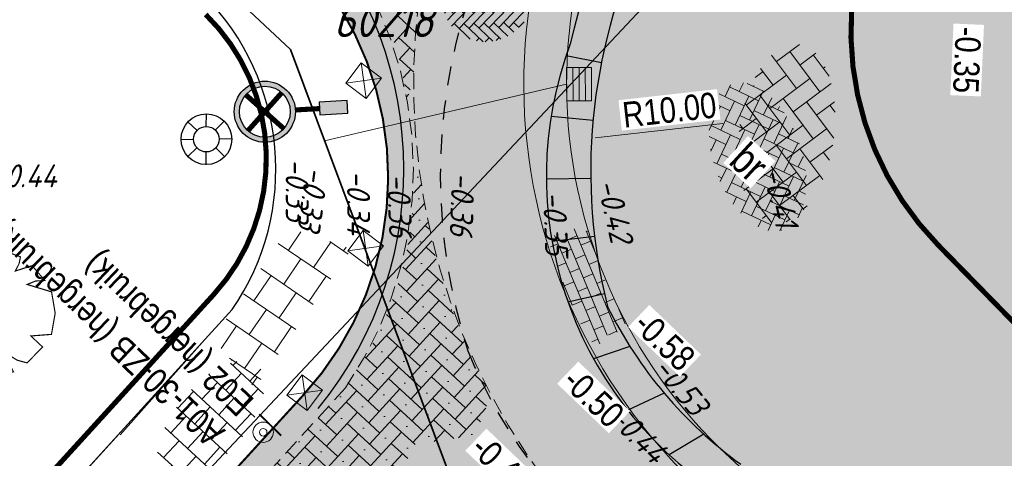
# Model space of a CAD drawing. Header units: metres. Extents: x 111546 to 149831, y 498798 to 507863.
# Tile 163 of 256: x 111831 to 111850, y 501621 to 501629. Entities that reach past the tile are written whole.
import ezdxf
from ezdxf.enums import TextEntityAlignment as Align

# ---------------------------------------------------------------- set-up
doc = ezdxf.new("R2010")
doc.units = ezdxf.units.M
for name, pattern in [('DASHED', [19.05, 12.7, -6.35]), ('JIS_02_0.7', [1.35, 0.75, -0.6]), ('VW-1-1_STREEP', [2, 1, -1])]:
    doc.linetypes.add(name, pattern=pattern)
for name, color, linetype in [('0-bs-polderpijl', 3, 'Continuous'), ('0-hoogte mv-bestaand', 253, 'Continuous'), ('0-hoogte mv-nieuw', 2, 'Continuous'), ('0-werkgrens', 210, 'FENCELINE1'), ('2-bs-Put inspectie nummer', 252, 'Continuous'), ('3-NW-HV-316010+318010-Afwerken zandbed voor wegfundering en menggranulaat-opp', 20, 'Continuous'), ('3-nw-markering', 7, 'Continuous'), ('3-vw-band-irb 80x20', 13, 'Continuous'), ('3-vw-band-ob 10x20', 53, 'JIS_02_0.7'), ('3-vw-band-trb-13-15x25', 230, 'Continuous'), ('3-vw-verkeersbord tekst', 3, 'JIS_02_0.7'), ('6-OVL-nw-lichtmast', 7, 'Continuous'), ('6-OVL-nw-lichtmast nr', 2, 'Continuous'), ('Q21_LICHTMAST', 252, 'Continuous'), ('Q26_BOOM', 252, 'Continuous'), ('V03_KNTTEGELPAD', 252, 'Continuous')]:
    doc.layers.add(name, color=color, linetype=linetype)
for name, color, linetype, lineweight in [('2-YY-kolkleiding HWA 125mm', 150, 'Continuous', 15), ('2-YY-kolkleiding HWA 160mm', 90, 'Continuous', 35), ('3-nw-arcering-rijweg', 7, 'Continuous', 13), ('3-nw-arcering-trottoir', 2, 'Continuous', 15), ('3-nw-band-irb-BKK', 7, 'Continuous', 5), ('3-nw-kolk-stratkolk', 7, 'Continuous', 13), ('3-nw-maatvoering', 181, 'Continuous', 15), ('3-nw-mat-arcering', 7, 'Continuous', 5), ('3-nw-materiaalscheiding-', 7, 'DASHED', 13), ('3-nw-text-20-herinrichting', 7, 'Continuous', 15), ('3-vw-object-kunststof paal', 7, 'Continuous', 13), ('3-vw-verharding', 3, 'Continuous', 15), ('3-vw-verkeersbord-paal', 7, 'Continuous', 15)]:
    doc.layers.add(name, color=color, linetype=linetype, lineweight=lineweight)
doc.layers.add('3-nw-menggranulaat', color=7, linetype='Continuous', lineweight=13, true_color=0xebebeb)
doc.styles.get("Standard").update_dxf_attribs({"font": 'isocp-ie.shx'})
doc.styles.add('veysel', font='isocp-ie.shx', dxfattribs={"height": 0.1})
doc.styles.add('Zaanstad', font='ARIALN.TTF')
doc.styles.add('Zaanstad 1-100 3.5mm', font='ARIALN.TTF', dxfattribs={"height": 0.35})
doc.styles.add('Zaanstad 1-200 1.8mm', font='ARIALN.TTF', dxfattribs={"height": 0.36})
doc.styles.add('Zaanstad 1-200 2.5mm', font='ARIALN.TTF', dxfattribs={"height": 0.5})
doc.linetypes.add('FENCELINE1', pattern='A,6.35,-2.54,[133,ltypeshp.shx,S=2.54,R=0,X=-2.54,Y=0],-2.54,25.4', length=36.83)
doc.dimstyles.new('1-250', dxfattribs={"dimscale": 0.25, "dimtxt": 2, "dimasz": 2, "dimexe": 1, "dimexo": 1, "dimgap": 0.5, "dimtad": 1, "dimzin": 0, "dimdsep": 46, "dimtxsty": 'Zaanstad', "dimcen": 0, "dimclrd": 256, "dimclre": 256, "dimclrt": 256, "dimadec": 0, "dimazin": 0, "dimtfac": 1, "dimtofl": 0, "dimtmove": 0, "dimatfit": 3, "dimfxl": 1, "dimtfill": 1, "dimtolj": 1, "dimtzin": 0, "dimlwd": -1, "dimlwe": -1, "dimarcsym": 0})

# ---------------------------------------------------------------- blocks, each defined once
blk = doc.blocks.new('Q21')
at = {"color": 0, "linetype": 'ByBlock', "lineweight": -2}
for p, q in [((-0.003, 0.25), (0.001, 0.5)), ((-0.181, 0.172), (-0.363, 0.343)), ((0.173, 0.18), (0.351, 0.353)), ((0.25, 0.008), (0.5, 0.015)), ((-0.25, -0.008), (-0.5, -0.015)), ((-0.186, -0.167), (-0.365, -0.341)), ((0.183, -0.171), (0.357, -0.336)), ((-0.01, -0.25), (-0.014, -0.5))]:
    blk.add_line(p, q, dxfattribs=at)
for radius in [0.498, 0.25]:
    blk.add_circle((0, 0), radius, dxfattribs=at)
blk = doc.blocks.new('Q26')
at = {"linetype": 'Continuous', "lineweight": 20, "const_width": 0.0225}
blk.add_lwpolyline([(0.757, 0.516), (1.237, 0.371), (1.308, -0.046), (1.235, -0.463), (0.83, -0.494), (1.061, -0.711), (0.757, -1.022), (0.565, -0.971), (0.395, -0.867), (0.404, -1.032), (0.49, -1.198), (0.163, -1.271), (-0.015, -1.136), (-0.097, -0.929), (-0.141, -1.084), (-0.112, -1.255), (-0.489, -1.131), (-0.532, -0.774), (-0.668, -0.854), (-0.707, -0.996), (-0.927, -0.766), (-1.083, -0.479), (-0.894, -0.246), (-1.181, -0.203), (-1.187, 0.104), (-1.122, 0.367), (-0.847, 0.398), (-1.04, 0.503), (-0.879, 0.749), (-0.663, 0.95), (-0.402, 0.826), (-0.388, 0.795), (-0.382, 0.942), (-0.452, 1.088), (-0.194, 1.172), (0.076, 1.199), (0.118, 1.07), (0.119, 0.935), (0.148, 0.935), (0.252, 1.031), (0.325, 1.167), (0.626, 1.059), (0.6, 0.925), (0.525, 0.78), (0.856, 0.885), (1.105, 0.593), (0.924, 0.584)], close=True, dxfattribs=at)
at = {"linetype": 'Continuous', "lineweight": 20}
blk.add_circle((0.001, -0.001), 0.0983, dxfattribs=at)
blk = doc.blocks.new('tgls')
at = {"linetype": 'Continuous'}
for p, q in [((-1.018, -0.663), (-1.018, 0.575)), ((-0.418, -0.668), (-0.418, 0.573)), ((0.182, -0.673), (0.182, 0.57)), ((0.782, -0.678), (0.782, 0.568)), ((-1.018, 0.329), (-1.552, 0.329)), ((0.182, 0.329), (-0.418, 0.329)), ((1.218, 0.329), (0.782, 0.329)), ((-1.618, 0.029), (-1.635, 0.029)), ((-1.618, -0.658), (-1.618, 0.09)), ((-0.418, 0.029), (-1.018, 0.029)), ((0.782, 0.029), (0.182, 0.029)), ((-1.018, -0.271), (-1.618, -0.271)), ((0.182, -0.271), (-0.418, -0.271)), ((1.382, -0.271), (0.782, -0.271)), ((1.382, -0.682), (1.382, -0.248)), ((-1.618, -0.571), (-1.803, -0.571)), ((-0.418, -0.571), (-1.018, -0.571)), ((0.782, -0.571), (0.182, -0.571)), ((1.473, -0.571), (1.382, -0.571))]:
    blk.add_line(p, q, dxfattribs=at)
blk = doc.blocks.new('3-vw-BSS keperverband')
at = {"ltscale": 0.1}
for p, q in [((-2.4, 2.692), (-1.408, 1.7)), ((-2.151, 0.958), (-0.136, 2.972)), ((-2.151, 2.442), (-1.769, 2.824)), ((0.293, 2.969), (1.562, 1.7)), ((0.819, 2.442), (1.273, 2.897)), ((0.819, 0.958), (2.523, 2.661)), ((-5.121, 0.958), (-3.949, 2.129)), ((-3.521, 2.327), (-1.408, 0.215)), ((-0.666, 2.442), (1.562, 0.215)), ((2.304, 2.442), (4.531, 0.215)), ((4.298, 1.934), (4.531, 1.7)), ((-5.121, -0.527), (-2.893, 1.7)), ((-4.488, 1.81), (-4.378, 1.7)), ((-2.151, -0.527), (0.077, 1.7)), ((0.819, -0.527), (3.047, 1.7)), ((3.789, 0.958), (4.578, 1.747)), ((-5.259, 1.096), (-4.378, 0.215)), ((-3.636, 0.958), (-1.408, -1.27)), ((-0.666, 0.958), (1.562, -1.27)), ((2.304, 0.958), (4.531, -1.27)), ((3.789, -0.527), (5.324, 1.007)), ((5.274, 0.958), (5.469, 0.763)), ((-5.658, 0.01), (-4.378, -1.27)), ((-4.735, -1.627), (-2.893, 0.215)), ((-2.151, -2.012), (0.077, 0.215)), ((0.819, -2.012), (3.047, 0.215)), ((-3.636, -0.527), (-1.408, -2.755)), ((-0.666, -0.527), (1.562, -2.755)), ((2.304, -0.527), (3.92, -2.144)), ((3.789, -2.012), (5.651, -0.15)), ((5.274, -0.527), (5.482, -0.736)), ((-3.818, -2.194), (-2.893, -1.27)), ((-1.517, -2.864), (0.077, -1.27)), ((1.442, -2.875), (3.047, -1.27)), ((-3.636, -2.012), (-3.194, -2.454)), ((-0.666, -2.012), (0.291, -2.969)), ((2.304, -2.012), (2.858, -2.566)), ((-0.14, -2.972), (0.077, -2.755))]:
    blk.add_line(p, q, dxfattribs=at)
blk = doc.blocks.new('3-PAAL KUNSTSTOF')
for p, q in [((-0.3, 0.225), (0.2, -0.275)), ((0.2, 0.225), (-0.3, -0.275))]:
    blk.add_line(p, q)
at = {"flags": 128}
blk.add_lwpolyline([(-0.3, -0.275), (0.2, -0.275), (0.2, 0.225), (-0.3, 0.225)], close=True, dxfattribs=at)
blk = doc.blocks.new('paal_verkeersbord')
at = {"const_width": 0.035}
blk.add_lwpolyline([(-0.3, -0.2), (0.3, -0.2)], dxfattribs=at)
for radius in [0.2, 0.0745]:
    blk.add_circle((0, 0), radius)
blk = doc.blocks.new('6-OVL-LM 6.0m')
at = {"linetype": 'ByBlock', "lineweight": -2}
h = blk.add_hatch(color=0, dxfattribs=at)
h.paths.add_polyline_path([(0, 0.6, 1), (0, -0.6, 1)])
h.paths.add_polyline_path([(0, -0.5, -1), (0, 0.5, -1)], flags=16)
h.paths.add_polyline_path([(0, -0.045, -1), (0, 0.045, -1)], flags=0)
blk.add_hatch(color=0, dxfattribs=at).paths.add_polyline_path([(1.625, -0.125), (1.625, 0.125), (1.075, 0.125), (1.075, -0.125)])
at = {"color": 0, "linetype": 'ByBlock', "lineweight": -2, "const_width": 0.1}
for points in [[(-0.354, 0.354), (0.354, -0.354)], [(-0.354, -0.354), (0.354, 0.354)], [(1.075, 0), (0.6, 0)]]:
    blk.add_lwpolyline(points, dxfattribs=at)
at = {"color": 0, "linetype": 'ByBlock', "lineweight": -2}
blk.add_lwpolyline([(1.075, -0.125), (1.625, -0.125), (1.625, 0.125), (1.075, 0.125)], close=True, dxfattribs=at)
for radius in [0.6, 0.5, 0.0451]:
    blk.add_circle((0, 0), radius, dxfattribs=at)
at = {"layer": '6-OVL-nw-lichtmast nr', "linetype": 'ByBlock', "lineweight": -2, "style": 'Zaanstad'}
blk.add_attdef('MAST', (1.861, 0.289), '', height=0.4, dxfattribs=at)
at = {"layer": '6-OVL-nw-lichtmast nr', "linetype": 'ByBlock', "lineweight": -2, "style": 'Zaanstad', "flags": 1}
blk.add_attdef('STRAAT', (1.861, -0.68), '', height=0.4, dxfattribs=at)
blk = doc.blocks.new('straatkolk_M')
at = {"linetype": 'Continuous'}
for p, q in [((-0.404, 0.475), (-0.569, -0.255)), ((0.569, 0.255), (-0.404, 0.475)), ((0.569, 0.255), (0.404, -0.475)), ((0.404, -0.475), (-0.569, -0.255))]:
    blk.add_line(p, q, dxfattribs=at)
blk = doc.blocks.new('Bestaande straatkolk')
for points in [[(-0.499, 0.559), (0.499, 0.559)], [(-0.499, 0.374), (0.499, 0.374)], [(-0.499, 0.189), (0.499, 0.189)]]:
    blk.add_lwpolyline(points)
at = {"rotation": 12.74062106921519}
blk.add_blockref('straatkolk_M', (0, 0.374), dxfattribs=at)
blk = doc.blocks.new('*D822')
at = {"layer": '3-nw-maatvoering', "ltscale": 0.05, "transparency": 16777216}
blk.add_line((111844.528, 501627.368), (111842.019, 501627.085), dxfattribs=at)
blk.add_solid([(111842.01, 501627.168), (111842.029, 501627.003), (111841.522, 501627.03)], dxfattribs=at)
at = {"layer": 'Defpoints', "color": 0, "ltscale": 0.05, "transparency": 16777216}
for p in [(111851.46, 501628.148, 0), (111841.522, 501627.03, 0)]:
    blk.add_point(p, dxfattribs=at)
at = {"layer": '3-nw-maatvoering', "ltscale": 0.05, "transparency": 16777216, "insert": (111843.48, 501627.632), "char_height": 0.5, "attachment_point": 5, "rotation": 6.42, "style": 'Zaanstad', "bg_fill": 3, "box_fill_scale": 1.1, "bg_fill_color": 9, "bg_fill_true_color": 13158600, "bg_fill_transparency": 0}
blk.add_mtext('\\A1;R10.00', dxfattribs=at)

msp = doc.modelspace()

# ---------------------------------------------------------------- hatches: boundary and pattern name
at = {"layer": '3-nw-arcering-rijweg'}
h = msp.add_hatch(dxfattribs=at)
h.set_pattern_fill('AVH-BSS_DIKFORMAAT_ELLEBOOG', color=256, scale=2, angle=90, pattern_type=2)
h.set_pattern_definition([(136.2332, (111851.80806, 501644.4336), (-0.1951163, -0.0042001), [0.552, -0.276]), (46.2332, (111851.52169, 501644.13463), (-0.1951163, -0.0042001), [0.552, -0.276])])
edge = h.paths.add_edge_path()
edge.add_ellipse((111839.8958, 501629.8202), major_axis=(0.8297, 0.3028), ratio=0.9556885, start_angle=0, end_angle=360)
h = msp.add_hatch(dxfattribs=at)
h.set_pattern_fill('AVH-BSS_KEIFORMAAT_ELLEBOOG', color=256, scale=2, angle=134.58454, pattern_type=2)
h.set_pattern_definition([(154.608, (111843.91112, 501627.97608), (-0.279763, -0.099663), [0.63, -0.21]), (64.608, (111843.73102, 501627.59665), (-0.279763, -0.099663), [0.63, -0.21])])
edge = h.paths.add_edge_path()
edge.add_ellipse((111845.2123, 501626.7117), major_axis=(0.5029, -1.4282), ratio=0.5677801, start_angle=0, end_angle=360)
at = {"layer": '3-nw-arcering-trottoir'}
h = msp.add_hatch(dxfattribs=at)
h.set_pattern_fill('AVH-TEGEL_300X300_HALFST', color=256, scale=1.5, angle=207.24832, style=0, pattern_type=2)
h.set_pattern_definition([(227.27180236, (397005.2788, 80828.5016), (-0.14005390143, -0.4832286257), [0.45, -0.45]), (317.27180236, (397005.2788, 80828.5016), (0.30533457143, 0.33056134), [])])
edge = h.paths.add_edge_path()
edge.add_ellipse((111834.4779, 501621.5529), major_axis=(-0.9103, -1.0724), ratio=0.488545, start_angle=0, end_angle=360)
at = {"layer": '3-nw-band-irb-BKK', "ltscale": 0.02}
h = msp.add_hatch(dxfattribs=at)
h.set_pattern_fill('AR-B816', color=256, scale=0.001)
h.set_pattern_definition([(292.688, (111842.00815, 501624.87045), (0.187476, 0.078378), []), (22.688, (111842.00815, 501624.87045), (0.109098, 0.265854), [0.2032, -0.2032])])
h.paths.add_polyline_path([(111842.6262, 501623.4532), (111842.4426, 501623.2592), (111842.2001, 501623.2041), (111842.1416, 501623.0396), (111841.9089, 501623.0983), (111841.6858, 501623.5448), (111841.4225, 501624.1513), (111841.213, 501624.7237), (111841.1139, 501625.0359), (111841.2753, 501625.2358), (111841.4765, 501625.1836), (111841.581, 501625.32), (111841.7254, 501625.2287), (111841.8776, 501625.2743), (111841.9563, 501625.024), (111842.1269, 501624.5464), (111842.2804, 501624.1715), (111842.487, 501623.7252)])
at = {"layer": '3-nw-mat-arcering'}
h = msp.add_hatch(dxfattribs=at)
h.set_pattern_fill('AVH-SBS_KF_ELLEBOOG_01', color=256, scale=3, style=0, pattern_type=2)
h.set_pattern_definition([(317.41437309, (420080.41752, 286215.108), (-0.01787267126, 0.42388744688), [0.9, -0.3]), (47.41437309, (420080.85928, 286214.70198), (-0.01787267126, 0.42388744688), [0.9, -0.3]), (317.41437309, (420080.7399, 286215.01543), (-0.01787267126, 0.42388744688), [0, -1.2]), (317.41437309, (420081.17273, 286214.82136), (-0.01787267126, 0.42388744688), [0, -1.2])])
edge = h.paths.add_edge_path()
edge.add_line((111833.4904, 501634.2874), (111836.2572, 501631.7822))
edge.add_arc((111831.9206, 501626.9929), 6.4608, 7.39998, 47.8396, ccw=False)
edge.add_line((111838.3277, 501627.8251), (111838.4567, 501628.2436))
edge.add_line((111838.4567, 501628.2436), (111838.4717, 501628.7786))
edge.add_arc((111850.1103, 501628.454), 11.6432, 156.14069, 178.40235, ccw=False)
edge.add_line((111839.4621, 501633.1636), (111838.9209, 501633.8366))
edge.add_line((111838.9209, 501633.8366), (111837.3482, 501633.8035))
edge.add_line((111837.3482, 501633.8035), (111836.4876, 501634.8902))
edge.add_line((111836.4876, 501634.8902), (111835.1696, 501634.5596))
edge.add_line((111835.1696, 501634.5596), (111833.9283, 501635.278))
edge.add_line((111833.9283, 501635.278), (111833.4904, 501634.2874))
h = msp.add_hatch(dxfattribs=at)
h.set_pattern_fill('AVH-SBS_KF_ELLEBOOG_01', color=256, scale=3, style=0, pattern_type=2)
h.set_pattern_definition([(317.41437309, (0, 0), (-0.01787267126, 0.42388744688), [0.9, -0.3]), (47.41437309, (0.44176, -0.406), (-0.01787267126, 0.42388744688), [0.9, -0.3]), (317.41437309, (0.32238, -0.09257), (-0.01787267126, 0.42388744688), [0, -1.2]), (317.41437309, (0.7552, -0.28664), (-0.01787267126, 0.42388744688), [0, -1.2])])
edge = h.paths.add_edge_path()
edge.add_line((111836.2506, 501618.0096), (111834.6466, 501619.47))
edge.add_line((111834.6466, 501619.47), (111836.7343, 501621.7629))
edge.add_arc((111831.8497, 501626.2102), 6.6059, 317.68276, 362.0751)
edge.add_line((111838.4513, 501626.4494), (111838.5827, 501626.3406))
edge.add_line((111838.5827, 501626.3406), (111838.6824, 501625.7342))
edge.add_arc((111849.7889, 501627.5617), 11.2558, 189.34415, 209.29841)
edge.add_line((111839.9729, 501622.0536), (111839.6742, 501621.2497))
edge.add_line((111839.6742, 501621.2497), (111838.3951, 501621.056))
edge.add_line((111838.3951, 501621.056), (111838.1416, 501619.772))
edge.add_line((111838.1416, 501619.772), (111837.505, 501619.6054))
edge.add_line((111837.505, 501619.6054), (111837.191, 501618.5917))
edge.add_line((111837.191, 501618.5917), (111836.7665, 501618.5389))
edge.add_line((111836.7665, 501618.5389), (111836.2506, 501618.0096))
at = {"layer": '3-nw-menggranulaat', "ltscale": 2}
h = msp.add_hatch(color=256, dxfattribs=at)
h.dxf.hatch_style = 1
edge = h.paths.add_edge_path()
edge.add_line((111875.781, 501664.6491), (111875.2341, 501663.9987))
edge.add_arc((111839.2458, 501695.2295), 47.65, 318.17829, 319.04854, ccw=False)
edge.add_arc((111853.4894, 501681.6377), 27.9793, 286.9001, 319.47063, ccw=False)
edge.add_arc((111867.1873, 501637.4768), 18.2585, 107.74291, 136.77065)
edge.add_line((111853.8838, 501649.9824), (111853.5904, 501649.6895))
edge.add_arc((111855.5844, 501647.6533), 2.85, 134.40097, 136.24691)
edge.add_line((111853.5258, 501649.6242), (111842.4815, 501638.0884))
edge.add_line((111842.4815, 501638.0884), (111840.0537, 501638.2554))
edge.add_line((111840.0537, 501638.2554), (111837.5676, 501640.5269))
edge.add_line((111837.5676, 501640.5269), (111832.0583, 501634.4969))
edge.add_line((111832.0583, 501634.4969), (111835.8977, 501630.9889))
edge.add_arc((111831.63, 501626.3181), 6.327, -42.73072, 47.58272, ccw=False)
edge.add_line((111836.2775, 501622.0249), (111833.2925, 501618.758))
edge.add_line((111833.2925, 501618.758), (111839.0538, 501613.494))
edge.add_line((111839.0538, 501613.494), (111840.0886, 501614.6264))
edge.add_line((111840.0886, 501614.6264), (111845.1796, 501616.3436))
edge.add_line((111845.1796, 501616.3436), (111852.7477, 501609.9725))
edge.add_line((111852.7477, 501609.9725), (111865.2414, 501599.58))
edge.add_line((111865.2414, 501599.58), (111872.8819, 501593.1446))
edge.add_line((111872.8819, 501593.1446), (111874.8064, 501591.5236))
edge.add_line((111874.8064, 501591.5236), (111876.4228, 501593.4107))
edge.add_line((111876.4228, 501593.4107), (111875.6753, 501594.0914))
edge.add_line((111875.6753, 501594.0914), (111869.969, 501598.9727))
edge.add_line((111869.969, 501598.9727), (111864.8434, 501603.2714))
edge.add_line((111864.8434, 501603.2714), (111860.9971, 501606.4897))
edge.add_line((111860.9971, 501606.4897), (111861.3306, 501606.8681))
edge.add_line((111861.3306, 501606.8681), (111868.0739, 501614.0876))
edge.add_line((111868.0739, 501614.0876), (111862.099, 501620.8771))
edge.add_line((111862.099, 501620.8771), (111861.8106, 501621.2173))
edge.add_arc((111862.0759, 501621.4421), 0.3477, 132.9124, 220.28073, ccw=False)
edge.add_line((111861.8392, 501621.6967), (111862.9079, 501622.645))
edge.add_arc((111863.0455, 501622.49), 0.2073, 45.33474, 131.58432, ccw=False)
edge.add_line((111863.1912, 501622.6374), (111866.9465, 501618.2306))
edge.add_line((111866.9465, 501618.2306), (111868.7897, 501619.8645))
edge.add_line((111868.7897, 501619.8645), (111866.3021, 501622.8262))
edge.add_arc((111876.0472, 501631.0112), 12.7264, 179.86332, 220.0275, ccw=False)
edge.add_arc((111882.7263, 501630.9953), 19.4055, 158.9196, 179.86332, ccw=False)
edge.add_arc((111871.6747, 501635.3333), 7.5336, 147.1997, 159.47196, ccw=False)
edge.add_line((111865.3422, 501639.4143), (111865.5814, 501639.7449))
edge.add_line((111865.5814, 501639.7449), (111881.7701, 501659.8193))
edge.add_line((111881.7701, 501659.8193), (111875.781, 501664.6491))

# ---------------------------------------------------------------- linework, layer by layer
at = {"layer": '0-bs-polderpijl', "color": 52, "linetype": 'Continuous'}
msp.add_lwpolyline([(111850.014, 501637.163), (111794.783, 501578.349), (111625.599, 501718.444), (111596.016, 501736.849), (111566.07, 501771.573), (111560.835, 501792.354)], dxfattribs=at)
at = {"layer": '0-werkgrens', "ltscale": 0.1}
msp.add_lwpolyline([(111834.3739, 501629.5072, 0.1, 0.1, -0.4039351), (111834.533, 501624.0148, 0.1, 0.1, 0), (111830.0374, 501619.0832, 0, 0, 0)], format="xyseb", dxfattribs=at)
at = {"layer": '0-werkgrens'}
for points in [[(111832.6964, 501621.2592), (111834.358, 501623.1273)], [(111832.675, 501621.279), (111829.9558, 501618.2925)]]:
    msp.add_lwpolyline(points, dxfattribs=at)
at = {"layer": '2-YY-kolkleiding HWA 125mm', "ltscale": 0.05}
msp.add_lwpolyline([(111841.4612, 501628.1386), (111836.7085, 501627.0276)], dxfattribs=at)
at = {"layer": '3-NW-HV-316010+318010-Afwerken zandbed voor wegfundering en menggranulaat-opp', "ltscale": 0.02}
msp.add_lwpolyline([(111835.8977, 501630.9889, 0.04, 0.04, -0.4158168), (111836.2775, 501622.0249, 0.04, 0.04, 0), (111833.2925, 501618.758, 0.04, 0.04, 0), (111839.0538, 501613.494, 0.04, 0.04, 0), (111840.0662, 501614.5465, 0.04, 0.04, 0), (111845.3561, 501616.1907, 0.04, 0.04, 0), (111852.7477, 501609.9725, 0.04, 0.04, 0)], format="xyseb", dxfattribs=at)
at = {"layer": '3-nw-markering', "linetype": 'VW-1-1_STREEP', "const_width": 0.1, "flags": 128}
msp.add_lwpolyline([(111849.7942, 501634.548), (111848.5725, 501633.1836, 0.394984), (111848.7538, 501624.9853), (111852.8968, 501620.7506)], format="xyb", dxfattribs=at)
at = {"layer": '3-nw-materiaalscheiding-', "ltscale": 0.025}
msp.add_lwpolyline([(111841.9337, 501637.0007, 0.4379287), (111843.4031, 501617.9405, 0.4379287)], format="xyb", dxfattribs=at)
msp.add_lwpolyline([(111837.1172, 501622.1834), (111834.6466, 501619.47)], dxfattribs=at)
msp.add_arc((111830.9124, 501626.4654), 7.5389, 325.39036, 44.84923, dxfattribs=at)
at = {"layer": '3-vw-band-irb 80x20', "ltscale": 0.01}
for points in [[(111842.1429, 501628.5584), (111841.4489, 501628.6963)], [(111841.9794, 501627.4297), (111841.1556, 501627.5052)], [(111841.9349, 501626.2901), (111841.063, 501626.2785)], [(111842.0097, 501625.152), (111841.1749, 501625.0531)], [(111842.203, 501624.0281), (111841.4873, 501623.866)], [(111842.7023, 501622.9948), (111841.9884, 501622.7524)], [(111843.3777, 501622.0752), (111842.6597, 501621.744)], [(111844.1547, 501621.2715), (111843.4765, 501620.8678)]]:
    msp.add_lwpolyline(points, dxfattribs=at)
at = {"layer": '3-vw-band-irb 80x20', "ltscale": 0.03}
for centre, radius, start, end in [((111861.4402, 501624.178), 20.4672, 138.52607, 166.56607), ((111852.8296, 501626.4347), 10.8957, 154.99673, 194.11813), ((111848.4654, 501626.3367), 7.4026, 159.46847, 236.92019), ((111849.7741, 501627.4811), 8.3748, 206.25023, 234.26563)]:
    msp.add_arc(centre, radius, start, end, dxfattribs=at)
at = {"layer": '3-vw-band-ob 10x20', "ltscale": 0.5}
for centre, radius, start, end in [((111850.1747, 501626.3469), 11.1937, 162.06397, 197.8861), ((111848.6228, 501626.5823), 9.8142, 201.98021, 235.17342)]:
    msp.add_arc(centre, radius, start, end, dxfattribs=at)
at = {"layer": '3-vw-band-trb-13-15x25', "ltscale": 0.1}
msp.add_arc((111830.8414, 501626.4775), 7.4229, 320.68061, 44.42106, dxfattribs=at)
at = {"layer": 'V03_KNTTEGELPAD'}
msp.add_lwpolyline([(111834.895, 501623.717), (111793.764, 501578.562), (111793.157, 501579.124)], dxfattribs=at)
msp.add_arc((111830.9124, 501626.4654), 4.8389, 325.39036, 44.84923, dxfattribs=at)

# ---------------------------------------------------------------- block references
at = {"layer": '3-nw-kolk-stratkolk', "xscale": 0.6549999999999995, "yscale": 0.6549999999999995, "zscale": 0.6549999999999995, "rotation": 270.1932576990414}
msp.add_blockref('Bestaande straatkolk', (111841.4612, 501628.1386), dxfattribs=at)
at = {"layer": '3-vw-object-kunststof paal', "rotation": 53.06021713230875}
for p in [(111837.4851, 501628.266), (111837.5225, 501624.9752), (111836.3272, 501622.1428)]:
    msp.add_blockref('3-PAAL KUNSTSTOF', p, dxfattribs=at)
at = {"layer": '3-vw-verharding', "xscale": 0.3128478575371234, "yscale": 0.3128478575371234, "zscale": 0.3128478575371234, "rotation": 261.8006941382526}
msp.add_blockref('3-vw-BSS keperverband', (111845.7789, 501627.1697), dxfattribs=at)
at = {"layer": '3-vw-verharding', "rotation": 55.59133871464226}
msp.add_blockref('tgls', (111835.8271, 501624.0504), dxfattribs=at)
at = {"layer": '3-vw-verkeersbord-paal', "rotation": 135.5267513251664}
msp.add_blockref('paal_verkeersbord', (111835.5027, 501621.311), dxfattribs=at)
at = {"layer": '6-OVL-nw-lichtmast', "ltscale": 0.05, "rotation": 3.315447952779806}
msp.add_blockref('6-OVL-LM 6.0m', (111835.5354, 501627.5991), dxfattribs=at)
at = {"layer": 'Q21_LICHTMAST'}
msp.add_blockref('Q21', (111834.388, 501627.06), dxfattribs=at)
msp.add_blockref('Q21', (111834.388, 501627.06), dxfattribs=at)
at = {"layer": 'Q26_BOOM'}
msp.add_blockref('Q26', (111830.111, 501623.694), dxfattribs=at)

# ---------------------------------------------------------------- texts
at = {"layer": '0-hoogte mv-bestaand', "style": 'veysel', "oblique": 15}
for s, rotation, p in [('-0.33', 270, (111835.9455, 501626.0614)), ('-0.44', 360, (111830.8076, 501626.1158)), ('-0.33', 262.04853, (111836.2592, 501625.9229)), ('-0.34', 270, (111837.1505, 501625.8176)), ('-0.36', 271.9434, (111837.9557, 501625.7546)), ('-0.36', 267.90366, (111839.1859, 501625.794)), ('-0.41', 283.17952, (111845.4395, 501625.8676)), ('-0.42', 283.17952, (111842.191, 501625.6043)), ('-0.35', 272.22392, (111841.02, 501625.4013)), ('-0.53', 309.14006, (111843.5295, 501622.0792)), ('-0.44', 315.01063, (111842.7044, 501621.1108))]:
    msp.add_text(s, height=0.45, rotation=rotation, dxfattribs=at).set_placement(p, align=Align.CENTER)
at = {"layer": '2-bs-Put inspectie nummer', "oblique": 15}
msp.add_text('60218', height=0.65, dxfattribs=at).set_placement((111836.8871, 501628.8683), align=Align.BOTTOM_LEFT)
at = {"layer": '3-vw-verkeersbord tekst', "insert": (111835.4547, 501622.0532), "char_height": 0.5, "attachment_point": 7, "rotation": 136.39088, "line_spacing_factor": 0.63, "style": 'Zaanstad 1-100 3.5mm'}
msp.add_mtext_dynamic_manual_height_columns('\\A1;\\pxsm1;A01-30-ZB (hergebruik)\\PE02 (hergebruik)', width=6.455724, gutter_width=4.5, heights=[0], dxfattribs=at)

# ---------------------------------------------------------------- next in the draw order: texts
at = {"layer": '3-nw-text-20-herinrichting', "ltscale": 0.05, "insert": (111845.0451, 501626.606), "char_height": 0.6, "attachment_point": 5, "rotation": 317.41437, "style": 'Zaanstad 1-200 1.8mm', "bg_fill": 3, "box_fill_scale": 1.1, "bg_fill_color": 9, "bg_fill_true_color": 13158600, "bg_fill_transparency": 0}
msp.add_mtext('\\A1;br', dxfattribs=at)

# ---------------------------------------------------------------- next in the draw order: linework, layer by layer
at = {"layer": '2-YY-kolkleiding HWA 160mm', "ltscale": 0.06, "elevation": 0}
msp.add_lwpolyline([(111828.249, 501636.1008), (111836.0379, 501628.8187), (111839.3843, 501619.8811), (111845.2137, 501615.0237), (111865.5595, 501598.7664), (111873.5148, 501592.1153), (111885.0163, 501580.5004), (111892.5474, 501572.2688), (111894.6902, 501569.1399)], dxfattribs=at)
at = {"layer": '3-nw-band-irb-BKK', "ltscale": 0.02}
for points in [[(111845.1831, 501637.271), (111843.6196, 501635.6336, 0.4338611), (111844.5123, 501619.8267), (111847.1954, 501617.5865)], [(111845.7906, 501636.6909), (111844.2272, 501635.0535, 0.4338611), (111845.0507, 501620.4715), (111847.7338, 501618.2313)]]:
    msp.add_lwpolyline(points, format="xyb", dxfattribs=at)

# ---------------------------------------------------------------- next in the draw order: texts
at = {"layer": '0-hoogte mv-nieuw', "char_height": 0.5, "attachment_point": 7, "style": 'Zaanstad 1-200 2.5mm', "bg_fill": 3, "box_fill_scale": 1.1, "bg_fill_color": 9, "bg_fill_true_color": 13158600, "bg_fill_transparency": 0}
for s, insert, rotation in [('\\A1;-0.35', (111849.0971, 501629.2775), 267.48145), ('\\A1;-0.50', (111841.3406, 501622.2599), 316.20706), ('\\A1;-0.45', (111839.5371, 501620.9447), 316.20706)]:
    msp.add_mtext(s, dxfattribs=dict(at, insert=insert, rotation=rotation))

# ---------------------------------------------------------------- next in the draw order: texts
at = {"layer": '0-hoogte mv-nieuw', "insert": (111842.7348, 501623.3717), "char_height": 0.5, "attachment_point": 7, "rotation": 316.20706, "style": 'Zaanstad 1-200 2.5mm', "bg_fill": 3, "box_fill_scale": 1.1, "bg_fill_color": 9, "bg_fill_true_color": 13158600, "bg_fill_transparency": 0}
msp.add_mtext('\\A1;-0.58', dxfattribs=at)

# ---------------------------------------------------------------- next in the draw order: dimensions: what is measured, and where the dimension line sits
at = {"layer": '3-nw-maatvoering', "ltscale": 0.05}
dim = msp.add_radius_dim(center=(111851.4597, 501628.1477), mpoint=(111841.5225, 501627.0296), dimstyle='1-250', dxfattribs=at)
dim.commit()
dim.dimension.update_dxf_attribs({"geometry": '*D822', "text_midpoint": (111843.5221, 501627.2546, -0.0001), "dimtype": 164})

doc.saveas('drawing.dxf')
